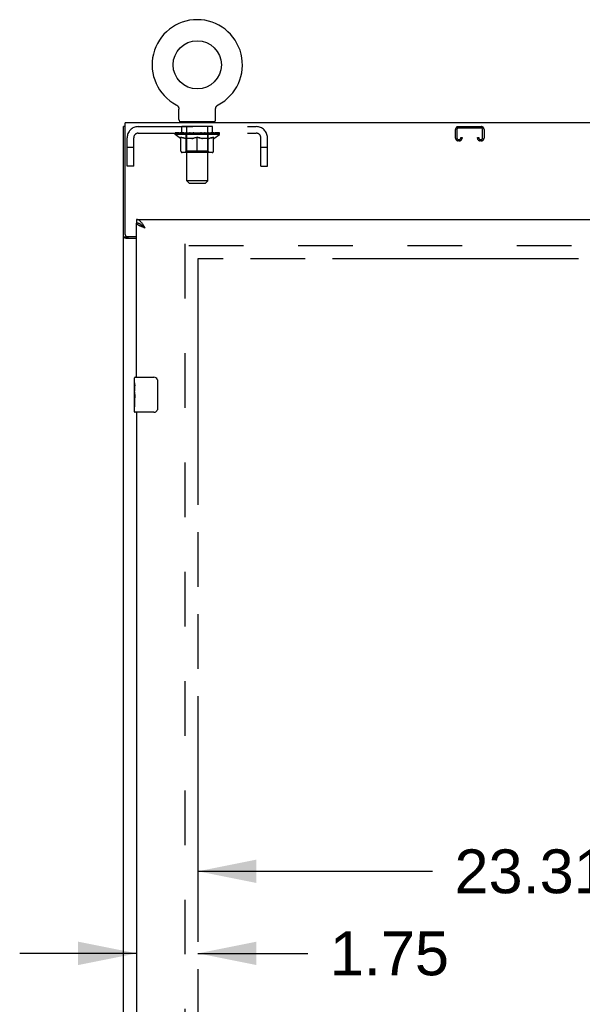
# Model space of a CAD drawing. Header units: inches. Extents: x 0 to 283, y 0 to 183.
# Tile 8 of 18: x 59 to 75, y 103 to 131. Entities that reach past the tile are written whole.
import ezdxf

# ---------------------------------------------------------------- set-up
doc = ezdxf.new("R2010")
doc.units = ezdxf.units.IN
doc.header["$LTSCALE"] = 15.583333
doc.header["$MEASUREMENT"] = 0
doc.linetypes.add('HIDDEN', pattern=[0.2, 0.1, -0.1])
doc.linetypes.add('PHANTOM', pattern=[0.8, 0.45, -0.05, 0.1, -0.05, 0.1, -0.05])
doc.layers.get('0').update_dxf_attribs({"linetype": 'CONTINUOUS'})
for name, color, linetype in [('02___PRT_ALL_AXES', 7, 'CONTINUOUS'), ('AVAILABLE_DOOR_SPACE', 7, 'CONTINUOUS'), ('DEFAULT_2', 8, 'HIDDEN'), ('DIMENSIONS', 7, 'CONTINUOUS')]:
    doc.layers.add(name, color=color, linetype=linetype)
doc.styles.get("Standard").update_dxf_attribs({"font": 'arial.ttf'})
doc.dimstyles.new('DIMSTYLE_1', dxfattribs={"dimtxt": 1.25, "dimasz": 1.666667, "dimexe": 0.09, "dimexo": 0.07, "dimgap": 0.0375, "dimtad": 0, "dimtih": 1, "dimtoh": 1, "dimzin": 4, "dimdsep": 46, "dimtxsty": 'Standard', "dimblk": '_FILLED', "dimblk1": '_FILLED', "dimblk2": '_FILLED', "dimcen": 0.09, "dimazin": 1, "dimtfac": 1, "dimtofl": 0, "dimtmove": 0, "dimatfit": 3, "dimldrblk": '_FILLED', "dimfxl": 0, "dimtolj": 1, "dimtzin": 4, "dimarcsym": 0})

# ---------------------------------------------------------------- blocks, each defined once
blk = doc.blocks.new('_FILLED')
at = {"color": 0, "linetype": 'ByBlock'}
blk.add_solid([(0, 0), (-1, 0.2), (-1, -0.2)], dxfattribs=at)
blk = doc.blocks.new('*D15')
at = {"layer": 'DIMENSIONS', "color": 2, "linetype": 'Continuous'}
for p, q in [((64.388, 106.469), (71.077, 106.469)), ((87.7, 106.469), (76.695, 106.469))]:
    blk.add_line(p, q, dxfattribs=at)
at = {"layer": 'DIMENSIONS', "color": 2, "linetype": 'Continuous', "xscale": 1.6666666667, "yscale": 1.6666666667, "zscale": 1.6666666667, "rotation": 180}
blk.add_blockref('_FILLED', (64.388, 106.469), dxfattribs=at)
at = {"layer": 'DIMENSIONS', "color": 2, "linetype": 'Continuous', "xscale": 1.6666666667, "yscale": 1.6666666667, "zscale": 1.6666666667}
blk.add_blockref('_FILLED', (87.7, 106.469), dxfattribs=at)
at = {"layer": 'DIMENSIONS', "color": 2, "linetype": 'Continuous', "insert": (73.886, 107.094), "char_height": 1.25, "width": 4.36803, "attachment_point": 2, "line_spacing_factor": 0.9}
blk.add_mtext('23.31', dxfattribs=at)
blk = doc.blocks.new('*D16')
at = {"layer": 'DIMENSIONS', "color": 2, "linetype": 'Continuous'}
for p, q in [((62.638, 104.129), (59.304, 104.129)), ((64.388, 104.129), (67.521, 104.129))]:
    blk.add_line(p, q, dxfattribs=at)
at = {"layer": 'DIMENSIONS', "color": 2, "linetype": 'Continuous', "xscale": 1.6666666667, "yscale": 1.6666666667, "zscale": 1.6666666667}
blk.add_blockref('_FILLED', (62.638, 104.129), dxfattribs=at)
at = {"layer": 'DIMENSIONS', "color": 2, "linetype": 'Continuous', "xscale": 1.6666666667, "yscale": 1.6666666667, "zscale": 1.6666666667, "rotation": 180}
blk.add_blockref('_FILLED', (64.388, 104.129), dxfattribs=at)
at = {"layer": 'DIMENSIONS', "color": 2, "linetype": 'Continuous', "insert": (68.146, 104.754), "char_height": 1.25, "width": 3.39684, "attachment_point": 1, "line_spacing_factor": 0.9}
blk.add_mtext('1.75', dxfattribs=at)

msp = doc.modelspace()

# ---------------------------------------------------------------- linework, layer by layer
at = {"color": 7, "linetype": 'Continuous'}
for p, q in [((63.767, 128.327), (63.767, 128.327)), ((63.767, 128.327), (63.771, 128.324)), ((63.768, 128.326), (63.77, 128.325)), ((63.771, 128.324), (63.776, 128.321)), ((63.776, 128.321), (63.78, 128.319)), ((63.78, 128.319), (63.785, 128.316)), ((63.785, 128.316), (63.789, 128.312)), ((63.789, 128.313), (63.793, 128.309)), ((64.94, 128.309), (64.945, 128.313)), ((64.944, 128.312), (64.949, 128.316)), ((64.949, 128.316), (64.953, 128.319)), ((64.953, 128.319), (64.957, 128.321)), ((64.957, 128.321), (64.962, 128.324)), ((64.957, 128.321), (64.959, 128.322)), ((64.962, 128.324), (64.966, 128.327)), ((64.963, 128.325), (64.965, 128.326)), ((64.966, 128.327), (64.966, 128.327)), ((63.793, 128.309), (63.797, 128.306)), ((63.797, 128.306), (63.801, 128.302)), ((63.8, 128.302), (63.804, 128.298)), ((63.804, 128.298), (63.808, 128.295)), ((63.808, 128.295), (63.811, 128.291)), ((63.811, 128.291), (63.814, 128.286)), ((63.814, 128.287), (63.817, 128.282)), ((63.817, 128.282), (63.82, 128.278)), ((63.82, 128.278), (63.823, 128.273)), ((63.823, 128.274), (63.826, 128.269)), ((63.826, 128.269), (63.828, 128.264)), ((63.828, 128.264), (63.83, 128.26)), ((63.83, 128.26), (63.833, 128.255)), ((63.833, 128.255), (63.834, 128.25)), ((63.834, 128.25), (63.836, 128.245)), ((63.836, 128.245), (63.838, 128.24)), ((63.838, 128.24), (63.839, 128.235)), ((63.839, 128.235), (63.84, 128.23)), ((63.84, 128.23), (63.841, 128.225)), ((63.841, 128.225), (63.842, 128.22)), ((63.843, 128.214), (63.843, 128.209)), ((63.844, 127.907), (63.844, 128.199)), ((64.89, 128.214), (64.891, 128.22)), ((64.89, 128.204), (64.89, 128.209)), ((64.89, 128.199), (64.89, 128.204)), ((64.89, 127.907), (64.89, 128.199)), ((64.891, 128.22), (64.892, 128.225)), ((64.892, 128.225), (64.893, 128.23)), ((64.893, 128.23), (64.894, 128.235)), ((64.894, 128.235), (64.895, 128.24)), ((64.895, 128.24), (64.897, 128.245)), ((64.897, 128.245), (64.899, 128.25)), ((64.899, 128.25), (64.901, 128.255)), ((64.901, 128.255), (64.903, 128.26)), ((64.903, 128.26), (64.905, 128.264)), ((64.908, 128.269), (64.91, 128.273)), ((64.91, 128.273), (64.913, 128.278)), ((64.913, 128.278), (64.916, 128.282)), ((64.916, 128.282), (64.919, 128.287)), ((64.919, 128.286), (64.922, 128.291)), ((64.922, 128.291), (64.926, 128.295)), ((64.926, 128.295), (64.929, 128.298)), ((64.929, 128.298), (64.933, 128.302)), ((64.933, 128.302), (64.937, 128.306)), ((64.937, 128.306), (64.941, 128.309)), ((63.867, 127.838), (63.867, 127.808)), ((64.867, 127.838), (63.867, 127.838)), ((64.867, 127.838), (64.867, 127.808)), ((62.315, 127.704), (62.263, 127.704)), ((62.638, 125.058), (62.638, 124.954)), ((62.761, 124.912), (62.751, 124.919)), ((62.367, 124.556), (62.263, 124.556)), ((62.367, 124.556), (62.367, 124.568)), ((62.578, 120.397), (62.578, 120.543)), ((62.593, 120.558), (63.133, 120.558)), ((63.233, 120.458), (63.233, 119.658)), ((62.578, 120.14), (62.578, 120.173)), ((62.578, 119.943), (62.578, 119.974)), ((62.578, 119.573), (62.578, 119.712)), ((63.133, 119.558), (62.593, 119.558))]:
    msp.add_line(p, q, dxfattribs=at)
at = {"color": 3, "linetype": 'Continuous'}
for p, q in [((62.315, 124.627), (62.315, 127.808)), ((122.211, 127.808), (62.315, 127.808)), ((62.263, 55.912), (62.263, 127.704)), ((62.638, 125.058), (91.325, 125.058)), ((62.638, 120.558), (62.638, 124.954)), ((62.638, 124.515), (62.332, 124.515)), ((62.375, 124.567), (62.638, 124.567)), ((62.638, 119.558), (62.638, 94.308))]:
    msp.add_line(p, q, dxfattribs=at)
at = {"color": 7, "linetype": 'Continuous'}
for points in [[(63.842, 128.22), (63.843, 128.214), (63.843, 128.209), (63.844, 128.204), (63.844, 128.199)], [(64.89, 128.204), (64.89, 128.209), (64.89, 128.214)], [(64.905, 128.264), (64.908, 128.269), (64.91, 128.274)], [(62.751, 124.919), (62.74, 124.925), (62.73, 124.93), (62.72, 124.935), (62.71, 124.939), (62.699, 124.943), (62.689, 124.946), (62.679, 124.949), (62.668, 124.951), (62.658, 124.953), (62.648, 124.954), (62.638, 124.954)], [(62.884, 124.811), (62.864, 124.824), (62.854, 124.831), (62.844, 124.837), (62.834, 124.844), (62.825, 124.85), (62.816, 124.857), (62.807, 124.863), (62.799, 124.87), (62.791, 124.876), (62.783, 124.883), (62.776, 124.889), (62.77, 124.896), (62.764, 124.902), (62.759, 124.909), (62.755, 124.915), (62.753, 124.917)], [(62.884, 124.811), (62.874, 124.821), (62.864, 124.83), (62.853, 124.839), (62.843, 124.848), (62.833, 124.857), (62.823, 124.866), (62.812, 124.874), (62.802, 124.883), (62.792, 124.891), (62.781, 124.898), (62.771, 124.905), (62.761, 124.912)], [(62.382, 124.541), (62.38, 124.542), (62.378, 124.543), (62.376, 124.545), (62.373, 124.546), (62.372, 124.547), (62.37, 124.549), (62.369, 124.55), (62.368, 124.552), (62.367, 124.553), (62.367, 124.555), (62.367, 124.556)], [(62.407, 124.515), (62.407, 124.517), (62.407, 124.519), (62.406, 124.521), (62.406, 124.523), (62.405, 124.525), (62.404, 124.526), (62.403, 124.528), (62.401, 124.529), (62.4, 124.531), (62.398, 124.532), (62.396, 124.534), (62.394, 124.535), (62.392, 124.536), (62.39, 124.537), (62.387, 124.539), (62.382, 124.541)], [(63.226, 120.494), (63.228, 120.488), (63.23, 120.483), (63.231, 120.477), (63.232, 120.47), (63.232, 120.464), (63.233, 120.458)], [(63.233, 119.658), (63.232, 119.652), (63.232, 119.645), (63.231, 119.639), (63.23, 119.633), (63.228, 119.627), (63.226, 119.622)]]:
    msp.add_lwpolyline(points, dxfattribs=at)
at = {"color": 3, "linetype": 'Continuous'}
for points in [[(62.792, 124.948), (62.781, 124.962), (62.771, 124.974), (62.761, 124.986), (62.751, 124.997), (62.74, 125.007), (62.73, 125.016), (62.72, 125.025), (62.71, 125.033), (62.699, 125.039), (62.689, 125.045), (62.679, 125.05), (62.668, 125.053), (62.658, 125.056), (62.648, 125.057), (62.638, 125.058)], [(62.744, 124.866), (62.732, 124.872), (62.721, 124.877), (62.71, 124.883), (62.7, 124.888), (62.69, 124.894), (62.681, 124.899), (62.673, 124.905), (62.666, 124.91), (62.659, 124.916), (62.654, 124.921), (62.649, 124.927), (62.645, 124.932), (62.642, 124.938), (62.639, 124.943), (62.638, 124.948), (62.638, 124.954)], [(62.884, 124.811), (62.874, 124.828), (62.864, 124.844), (62.853, 124.86), (62.843, 124.875), (62.833, 124.891), (62.823, 124.906), (62.812, 124.92), (62.802, 124.935), (62.792, 124.948)], [(62.884, 124.811), (62.854, 124.822), (62.84, 124.828), (62.825, 124.833), (62.811, 124.839), (62.797, 124.844), (62.783, 124.85), (62.77, 124.855), (62.757, 124.861), (62.744, 124.866)], [(62.306, 124.527), (62.298, 124.53), (62.294, 124.531), (62.29, 124.533), (62.287, 124.534), (62.283, 124.536), (62.28, 124.537), (62.277, 124.538), (62.274, 124.54), (62.272, 124.542), (62.27, 124.543), (62.268, 124.545), (62.266, 124.547), (62.265, 124.548), (62.264, 124.55), (62.263, 124.552), (62.263, 124.554), (62.263, 124.556)], [(62.332, 124.515), (62.33, 124.517), (62.328, 124.519), (62.325, 124.52), (62.322, 124.522), (62.318, 124.523), (62.314, 124.525), (62.31, 124.526), (62.306, 124.527)]]:
    msp.add_lwpolyline(points, dxfattribs=at)
at = {"color": 7, "linetype": 'Continuous'}
msp.add_circle((64.367, 129.466), 0.688, dxfattribs=at)
for centre, radius, start, end in [((64.367, 129.466), 1.288, 297.7005, 242.2995), ((63.913, 127.907), 0.069, 180, 270), ((64.821, 127.907), 0.069, 270, 360), ((62.593, 120.543), 0.015, 90, 180), ((63.133, 120.458), 0.1, 21.1999, 90), ((63.133, 119.658), 0.1, 270, 338.8001), ((62.593, 119.573), 0.015, 180, 270)]:
    msp.add_arc(centre, radius, start, end, dxfattribs=at)
at = {"color": 3, "linetype": 'Continuous'}
msp.add_arc((62.375, 124.627), 0.06, 180, 270, dxfattribs=at)
at = {"layer": '02___PRT_ALL_AXES', "color": 8, "linetype": 'HIDDEN'}
for p, q in [((63.929, 127.517), (63.929, 127.704)), ((64.804, 127.704), (63.929, 127.704)), ((64.804, 127.517), (63.929, 127.517)), ((64.804, 127.517), (64.804, 127.704))]:
    msp.add_line(p, q, dxfattribs=at)
at = {"layer": '02___PRT_ALL_AXES', "color": 7, "linetype": 'Continuous'}
for p, q in [((62.578, 120.397), (62.578, 120.543)), ((62.578, 120.14), (62.578, 120.396)), ((62.583, 120.341), (62.578, 120.341)), ((62.578, 120.173), (62.585, 120.173)), ((62.585, 120.173), (62.585, 120.309)), ((62.578, 119.573), (62.578, 120.137)), ((62.579, 120.11), (62.578, 120.11)), ((62.578, 119.978), (62.584, 119.978)), ((62.578, 119.943), (62.585, 119.943)), ((62.585, 119.712), (62.585, 119.943)), ((62.578, 119.88), (62.585, 119.88)), ((62.578, 119.712), (62.585, 119.712))]:
    msp.add_line(p, q, dxfattribs=at)
for points in [[(62.578, 120.397), (62.578, 120.394), (62.578, 120.389), (62.579, 120.383), (62.58, 120.37)], [(62.58, 120.37), (62.581, 120.363), (62.582, 120.355), (62.583, 120.346)], [(62.583, 120.346), (62.584, 120.337), (62.584, 120.328), (62.584, 120.319), (62.585, 120.309)], [(62.578, 120.14), (62.578, 120.131), (62.578, 120.122), (62.579, 120.112)], [(62.579, 120.112), (62.582, 120.079), (62.583, 120.067), (62.584, 120.054), (62.584, 120.042), (62.584, 120.029), (62.585, 120.016), (62.584, 120.003), (62.584, 119.99), (62.584, 119.978), (62.583, 119.966), (62.582, 119.954)]]:
    msp.add_lwpolyline(points, dxfattribs=at)
msp.add_ellipse((62.841, 119.974), major_axis=(0.263, 0), ratio=0.432808, start_param=3.141593, end_param=3.321581, dxfattribs=at)
at = {"layer": 'AVAILABLE_DOOR_SPACE', "color": 4, "linetype": 'PHANTOM'}
for p, q in [((64.388, 123.933), (64.388, 63.683)), ((87.7, 123.933), (64.388, 123.933))]:
    msp.add_line(p, q, dxfattribs=at)
at = {"layer": 'DEFAULT_2', "color": 8, "linetype": 'HIDDEN'}
for p, q in [((63.775, 128.322), (63.776, 128.321)), ((64.966, 128.327), (64.966, 128.327)), ((64.054, 127.838), (64.054, 127.808)), ((64.067, 126.157), (64.067, 127.803)), ((64.667, 126.157), (64.667, 127.803)), ((64.679, 127.838), (64.679, 127.808)), ((62.684, 127.704), (66.05, 127.704)), ((62.684, 127.517), (66.05, 127.517)), ((63.733, 127.476), (63.733, 127.523)), ((63.893, 127.365), (63.733, 127.476)), ((65, 127.476), (63.733, 127.476)), ((63.743, 127.516), (63.743, 127.523)), ((63.752, 127.513), (63.752, 127.516)), ((63.752, 127.513), (64.982, 127.513)), ((63.761, 127.513), (63.761, 127.516)), ((63.761, 127.513), (63.761, 127.516)), ((63.772, 127.516), (63.772, 127.523)), ((63.788, 127.513), (63.788, 127.516)), ((63.79, 127.513), (63.79, 127.516)), ((63.818, 127.516), (63.818, 127.523)), ((63.833, 127.513), (63.833, 127.516)), ((63.835, 127.513), (63.835, 127.516)), ((64.04, 127.516), (63.838, 127.516)), ((63.882, 127.516), (63.882, 127.523)), ((63.883, 127.513), (63.883, 127.516)), ((63.884, 127.513), (63.884, 127.516)), ((63.887, 127.513), (63.887, 127.516)), ((63.894, 127.513), (63.894, 127.516)), ((63.894, 127.513), (63.894, 127.516)), ((63.897, 127.513), (63.897, 127.516)), ((63.901, 127.513), (63.901, 127.517)), ((63.905, 127.513), (63.905, 127.516)), ((63.919, 127.513), (63.919, 127.516)), ((63.937, 127.513), (63.937, 127.516)), ((63.938, 127.513), (63.938, 127.519)), ((63.958, 127.513), (63.958, 127.516)), ((63.96, 127.516), (63.96, 127.523)), ((63.969, 127.513), (63.969, 127.516)), ((63.973, 127.513), (63.973, 127.516)), ((63.983, 127.513), (63.983, 127.516)), ((63.994, 127.513), (63.994, 127.52)), ((64.009, 127.513), (64.009, 127.516)), ((64.012, 127.513), (64.012, 127.516)), ((64.04, 127.513), (64.04, 127.516)), ((64.107, 127.516), (64.045, 127.516)), ((64.05, 127.516), (64.05, 127.523)), ((64.054, 127.004), (64.054, 127.473)), ((64.057, 127.513), (64.057, 127.516)), ((64.061, 127.513), (64.061, 127.516)), ((64.067, 127.513), (64.067, 127.521)), ((64.072, 127.513), (64.072, 127.516)), ((64.083, 127.513), (64.083, 127.516)), ((64.107, 127.513), (64.107, 127.516)), ((64.182, 127.516), (64.122, 127.516)), ((64.143, 127.513), (64.143, 127.516)), ((64.15, 127.516), (64.15, 127.523)), ((64.154, 127.513), (64.154, 127.516)), ((64.156, 127.513), (64.156, 127.522)), ((64.159, 127.513), (64.159, 127.516)), ((64.166, 127.513), (64.166, 127.516)), ((64.182, 127.513), (64.182, 127.516)), ((64.262, 127.516), (64.208, 127.516)), ((64.221, 127.513), (64.221, 127.516)), ((64.252, 127.516), (64.367, 127.523)), ((64.257, 127.516), (64.257, 127.523)), ((64.257, 127.516), (64.257, 127.523)), ((64.257, 127.523), (64.257, 127.523)), ((64.257, 127.513), (64.257, 127.516)), ((64.261, 127.513), (64.261, 127.517)), ((64.262, 127.513), (64.262, 127.516)), ((64.263, 127.513), (64.263, 127.516)), ((64.346, 127.516), (64.298, 127.516)), ((64.303, 127.513), (64.303, 127.516)), ((64.346, 127.513), (64.346, 127.516)), ((64.364, 127.516), (64.364, 127.516)), ((64.364, 127.513), (64.364, 127.516)), ((64.364, 127.513), (64.364, 127.516)), ((64.367, 127.516), (64.367, 127.523)), ((64.369, 127.513), (64.369, 127.516)), ((64.369, 127.513), (64.369, 127.516)), ((64.369, 127.516), (64.369, 127.516)), ((64.371, 127.516), (64.436, 127.516)), ((64.387, 127.513), (64.387, 127.516)), ((64.404, 127.516), (64.404, 127.521)), ((64.404, 127.521), (64.481, 127.516)), ((64.425, 127.516), (64.425, 127.519)), ((64.43, 127.513), (64.43, 127.516)), ((64.471, 127.513), (64.471, 127.516)), ((64.471, 127.513), (64.471, 127.516)), ((64.471, 127.516), (64.526, 127.516)), ((64.472, 127.513), (64.472, 127.517)), ((64.476, 127.516), (64.476, 127.523)), ((64.476, 127.523), (64.477, 127.523)), ((64.476, 127.513), (64.476, 127.516)), ((64.477, 127.516), (64.477, 127.523)), ((64.513, 127.513), (64.513, 127.516)), ((64.552, 127.513), (64.552, 127.516)), ((64.552, 127.516), (64.611, 127.516)), ((64.567, 127.513), (64.567, 127.516)), ((64.574, 127.513), (64.574, 127.516)), ((64.577, 127.513), (64.577, 127.522)), ((64.58, 127.513), (64.58, 127.516)), ((64.583, 127.516), (64.583, 127.523)), ((64.59, 127.513), (64.59, 127.516)), ((64.627, 127.513), (64.627, 127.516)), ((64.627, 127.516), (64.689, 127.516)), ((64.651, 127.513), (64.651, 127.516)), ((64.662, 127.513), (64.662, 127.516)), ((64.666, 127.513), (64.666, 127.521)), ((64.672, 127.513), (64.672, 127.516)), ((64.676, 127.513), (64.676, 127.516)), ((64.679, 127.004), (64.679, 127.473)), ((64.683, 127.516), (64.683, 127.523)), ((64.694, 127.513), (64.694, 127.516)), ((64.694, 127.516), (64.895, 127.516)), ((64.721, 127.513), (64.721, 127.516)), ((64.724, 127.513), (64.724, 127.516)), ((64.739, 127.513), (64.739, 127.52)), ((64.751, 127.513), (64.751, 127.516)), ((64.76, 127.513), (64.76, 127.516)), ((64.764, 127.513), (64.764, 127.516)), ((64.774, 127.516), (64.774, 127.523)), ((64.775, 127.513), (64.775, 127.516)), ((64.796, 127.513), (64.796, 127.519)), ((64.796, 127.513), (64.796, 127.516)), ((64.814, 127.513), (64.814, 127.516)), ((64.828, 127.513), (64.828, 127.516)), ((64.833, 127.513), (64.833, 127.517)), ((64.836, 127.513), (64.836, 127.516)), ((64.839, 127.513), (64.839, 127.516)), ((64.839, 127.513), (64.839, 127.516)), ((64.841, 127.365), (65, 127.476)), ((64.847, 127.513), (64.847, 127.516)), ((64.85, 127.513), (64.85, 127.516)), ((64.85, 127.513), (64.85, 127.516)), ((64.852, 127.516), (64.852, 127.523)), ((64.898, 127.513), (64.898, 127.516)), ((64.901, 127.513), (64.901, 127.516)), ((64.915, 127.516), (64.915, 127.523)), ((64.944, 127.513), (64.944, 127.516)), ((64.945, 127.513), (64.945, 127.516)), ((64.962, 127.516), (64.962, 127.523)), ((64.972, 127.513), (64.972, 127.516)), ((64.973, 127.513), (64.973, 127.516)), ((64.982, 127.513), (64.982, 127.516)), ((64.99, 127.516), (64.99, 127.523)), ((65, 127.476), (65, 127.523)), ((71.731, 127.378), (71.731, 127.624)), ((71.771, 127.624), (71.771, 127.378)), ((71.811, 127.704), (72.464, 127.704)), ((72.464, 127.664), (71.811, 127.664)), ((72.504, 127.378), (72.504, 127.624)), ((72.544, 127.624), (72.544, 127.378)), ((62.367, 126.579), (62.367, 127.387)), ((62.554, 126.579), (62.554, 127.387)), ((63.893, 127.365), (63.903, 127.365)), ((63.903, 127.002), (63.903, 127.408)), ((64.225, 127.365), (64.045, 127.365)), ((64.367, 126.965), (64.367, 127.408)), ((64.688, 127.365), (64.508, 127.365)), ((64.83, 127.002), (64.83, 127.408)), ((64.83, 127.365), (64.841, 127.365)), ((66.18, 126.579), (66.18, 127.387)), ((66.367, 126.579), (66.367, 127.387)), ((71.811, 127.338), (71.839, 127.338)), ((71.839, 127.298), (71.811, 127.298)), ((71.879, 127.378), (71.879, 127.391)), ((71.879, 127.391), (71.919, 127.391)), ((71.919, 127.391), (71.919, 127.378)), ((72.356, 127.378), (72.356, 127.391)), ((72.356, 127.391), (72.396, 127.391)), ((72.396, 127.391), (72.396, 127.378)), ((72.436, 127.338), (72.464, 127.338)), ((72.464, 127.298), (72.436, 127.298)), ((62.554, 127.109), (62.367, 127.109)), ((64.793, 126.965), (63.94, 126.965)), ((64.054, 127.004), (64.014, 126.965)), ((64.679, 127.004), (64.054, 127.004)), ((64.679, 127.004), (64.719, 126.965)), ((66.367, 127.109), (66.18, 127.109)), ((62.554, 126.579), (62.367, 126.579)), ((66.18, 126.579), (66.367, 126.579)), ((64.136, 126.088), (64.067, 126.157)), ((64.667, 126.157), (64.067, 126.157)), ((64.136, 126.088), (64.598, 126.088)), ((64.598, 126.088), (64.667, 126.157)), ((64.013, 124.36), (64.013, 63.256)), ((90.617, 124.308), (64.013, 124.308))]:
    msp.add_line(p, q, dxfattribs=at)
for points in [[(63.903, 127.408), (63.929, 127.398), (63.954, 127.389), (63.979, 127.381), (64.004, 127.375), (64.029, 127.369), (64.053, 127.365)], [(64.045, 127.365), (64.022, 127.369), (63.999, 127.375), (63.975, 127.382), (63.951, 127.389), (63.927, 127.398), (63.903, 127.407)], [(64.216, 127.365), (64.241, 127.369), (64.265, 127.375), (64.29, 127.382), (64.315, 127.39), (64.341, 127.398), (64.367, 127.408)], [(64.367, 127.407), (64.342, 127.397), (64.318, 127.389), (64.295, 127.381), (64.272, 127.375), (64.248, 127.369), (64.225, 127.365)], [(64.367, 127.408), (64.393, 127.398), (64.418, 127.389), (64.443, 127.382), (64.468, 127.375), (64.493, 127.369), (64.518, 127.365)], [(64.508, 127.365), (64.485, 127.369), (64.461, 127.375), (64.438, 127.381), (64.415, 127.389), (64.391, 127.397), (64.367, 127.407)], [(64.68, 127.365), (64.705, 127.369), (64.73, 127.375), (64.754, 127.382), (64.779, 127.389), (64.805, 127.398), (64.83, 127.408)], [(64.83, 127.407), (64.806, 127.398), (64.782, 127.389), (64.758, 127.381), (64.734, 127.375), (64.711, 127.369), (64.688, 127.365)]]:
    msp.add_lwpolyline(points, dxfattribs=at)
for centre, radius, start, end in [((64.032, 127.803), 0.0345, 0, 90), ((64.701, 127.803), 0.0345, 90, 180), ((62.684, 127.387), 0.317, 90, 180), ((62.684, 127.387), 0.13, 90, 180), ((64.014, 127.473), 0.0398, 0, 90), ((64.719, 127.473), 0.0398, 90, 180), ((66.05, 127.387), 0.317, 0, 90), ((66.05, 127.387), 0.13, 0, 90), ((71.811, 127.624), 0.08, 90, 180), ((71.811, 127.624), 0.04, 90, 180), ((72.464, 127.624), 0.08, 0, 90), ((72.464, 127.624), 0.04, 0, 90), ((71.811, 127.378), 0.08, 180, 270), ((71.811, 127.378), 0.04, 180, 270), ((71.839, 127.378), 0.08, 270, 360), ((71.839, 127.378), 0.04, 270, 360), ((72.436, 127.378), 0.08, 180, 270), ((72.436, 127.378), 0.04, 180, 270), ((72.464, 127.378), 0.08, 270, 360), ((72.464, 127.378), 0.04, 270, 360), ((63.94, 127.002), 0.0371, 180, 270), ((64.793, 127.002), 0.0371, 270, 360)]:
    msp.add_arc(centre, radius, start, end, dxfattribs=at)
for centre, major_axis, ratio, start_param, end_param in [((64.367, 127.523), (0.633, 0.007), 0.05963, 2.96643, 3.140963), ((63.714, 127.511), (0.198, 0), 0.060556, 0.430652, 1.470503), ((64.367, 127.523), (0.633, 0), 0.060556, -3.141593, -2.96706), ((63.714, 127.504), (0.198, 0.002), 0.05963, 1.376596, 1.469874), ((64.367, 127.523), (0.633, 0.013), 0.05688, 2.791345, 2.965878), ((63.689, 127.511), (0.198, 0.002), 0.05963, 0.25549, 1.295341), ((63.758, 127.511), (0.198, -0.002), 0.05963, 0.605815, 1.645666), ((64.367, 127.523), (0.633, -0.007), 0.05963, -2.96643, -2.791898), ((63.758, 127.504), (0.198, 0), 0.060556, 1.551758, 1.645036), ((63.689, 127.504), (0.198, 0.004), 0.05688, 1.20151, 1.294789), ((63.759, 127.507), (0.164, 0.002), 0.05963, 1.065228, 1.614276), ((63.739, 127.507), (0.164, 0.003), 0.05688, 0.890143, 1.43919), ((63.797, 127.507), (0.164, 0), 0.060556, 1.240391, 1.789438), ((64.367, 127.523), (0.633, 0.019), 0.052395, 2.616403, 2.790936), ((63.685, 127.511), (0.198, 0.004), 0.05688, 0.080405, 1.120256), ((63.82, 127.511), (0.198, -0.004), 0.05688, 0.7809, 1.820751), ((64.367, 127.523), (0.633, -0.013), 0.05688, -2.791345, -2.616812), ((63.82, 127.504), (0.198, -0.002), 0.05963, 1.72692, 1.820198), ((63.685, 127.504), (0.198, 0.006), 0.052395, 1.026568, 1.119847), ((63.738, 127.507), (0.164, 0.005), 0.052395, 0.715201, 1.264248), ((63.853, 127.507), (0.164, -0.002), 0.05963, 1.415553, 1.9646), ((64.367, 127.523), (0.633, 0.025), 0.046319, 2.441654, 2.616187), ((63.9, 127.511), (0.198, -0.006), 0.052395, 0.955842, 1.995693), ((63.702, 127.511), (0.198, 0.006), 0.052395, -0.094537, 0.945314), ((64.367, 127.523), (0.633, -0.019), 0.052395, -2.616403, -2.44187), ((63.9, 127.504), (0.198, -0.004), 0.05688, 1.902006, 1.995284), ((63.702, 127.504), (0.198, 0.008), 0.046319, 0.851819, 0.945098), ((63.757, 127.507), (0.164, 0.006), 0.046319, 0.540452, 1.089499), ((63.924, 127.507), (0.164, -0.003), 0.05688, 1.590638, 2.139686), ((64.367, 127.523), (0.633, 0.029), 0.038841, 2.267123, 2.441656), ((63.993, 127.511), (0.198, -0.008), 0.046319, 1.130591, 2.170442), ((63.74, 127.511), (0.198, 0.008), 0.046319, -0.269286, 0.770565), ((64.367, 127.523), (0.633, -0.025), 0.046319, -2.441654, -2.267121), ((63.993, 127.504), (0.198, -0.006), 0.052395, 2.076947, 2.170226), ((63.74, 127.504), (0.198, 0.009), 0.038841, 0.677289, 0.770567), ((63.794, 127.507), (0.164, 0.008), 0.038841, 0.365921, 0.914969), ((64.008, 127.507), (0.164, -0.005), 0.052395, 1.76558, 2.314627), ((64.367, 127.523), (0.633, 0.033), 0.030195, 2.09281, 2.267343), ((64.098, 127.511), (0.198, -0.009), 0.038841, 1.305122, 2.344973), ((63.796, 127.511), (0.198, 0.009), 0.038841, -0.443817, 0.596034), ((64.367, 127.523), (0.633, -0.029), 0.038841, -2.267123, -2.092591), ((64.098, 127.504), (0.198, -0.008), 0.046319, 2.251696, 2.344975), ((63.796, 127.504), (0.198, 0.01), 0.030195, 0.502975, 0.596254), ((63.848, 127.507), (0.164, 0.009), 0.030195, 0.191608, 0.740655), ((64.104, 127.507), (0.164, -0.006), 0.046319, 1.940329, 2.489376), ((63.869, 127.511), (0.198, 0.01), 0.030195, -0.61813, 0.421721), ((64.367, 127.523), (0.633, 0.036), 0.020645, 1.918687, 2.09322), ((64.211, 127.511), (0.198, -0.01), 0.030195, 1.479435, 2.519286), ((64.367, 127.523), (0.633, -0.033), 0.030195, -2.09281, -1.918277), ((64.211, 127.504), (0.198, -0.009), 0.038841, 2.426227, 2.519505), ((63.869, 127.504), (0.198, 0.011), 0.020645, 0.328852, 0.422131), ((63.918, 127.507), (0.164, 0.009), 0.020645, 0.017485, 0.566532), ((64.207, 127.507), (0.164, -0.008), 0.038841, 2.11486, 2.663907), ((63.958, 127.511), (0.198, 0.011), 0.020645, -0.792253, 0.247598), ((64.367, 127.523), (0.633, 0.038), 0.010478, 1.744704, 1.919237), ((64.329, 127.511), (0.198, -0.011), 0.020645, 1.653558, 2.693409), ((64.367, 127.523), (0.633, -0.036), 0.020645, -1.918687, -1.744154), ((64.329, 127.504), (0.198, -0.01), 0.030195, 2.60054, 2.693819), ((63.958, 127.504), (0.198, 0.012), 0.010478, 0.154869, 0.248148), ((64.002, 127.507), (0.164, 0.01), 0.010478, 6.126688, 6.675735), ((64.316, 127.507), (0.164, -0.009), 0.030195, 2.289173, 2.83822), ((64.059, 127.511), (0.198, 0.012), 0.010478, -0.966236, -0.000846), ((64.447, 127.511), (0.198, -0.012), 0.010478, 1.827541, 2.867392), ((64.367, 127.523), (0.633, -0.038), 0.010478, -1.744704, -1.563007), ((64.447, 127.504), (0.198, -0.011), 0.020645, 2.774664, 2.867942), ((64.425, 127.507), (0.164, -0.009), 0.020645, 2.463296, 3.012344), ((64.286, 127.511), (0.198, 0.012), 0.010478, 0.274201, 1.314052), ((64.2, 127.507), (0.164, 0.01), 0.010478, -0.000483, 0.504314), ((64.169, 127.504), (0.198, 0.012), 0.010478, 0.099668, 0.192946), ((64.367, 127.523), (0.633, 0.038), 0.010478, -1.571421, -1.396888), ((64.533, 127.507), (0.164, -0.01), 0.010478, 2.637279, 3.14189), ((64.564, 127.504), (0.198, -0.012), 0.010478, 2.74231, 2.948646), ((64.405, 127.511), (0.198, 0.011), 0.020645, 0.448184, 1.488034), ((64.308, 127.507), (0.164, 0.009), 0.020645, 0.129249, 0.678296), ((64.286, 127.504), (0.198, 0.011), 0.020645, 0.273651, 0.366929), ((64.674, 127.511), (0.198, -0.012), 0.010478, -3.140747, -2.175357), ((64.367, 127.523), (0.633, 0.036), 0.020645, -1.397439, -1.222906), ((64.367, 127.523), (0.633, -0.038), 0.010478, 1.222355, 1.396888), ((64.522, 127.511), (0.198, 0.01), 0.030195, 0.622307, 1.662158), ((64.418, 127.507), (0.164, 0.009), 0.030195, 0.303372, 0.852419), ((64.731, 127.507), (0.164, -0.01), 0.010478, 2.749043, 3.29809), ((64.775, 127.511), (0.198, -0.011), 0.020645, 2.893995, 3.933846), ((64.405, 127.504), (0.198, 0.01), 0.030195, 0.447774, 0.541052), ((64.775, 127.504), (0.198, -0.012), 0.010478, 2.893445, 2.986723), ((64.367, 127.523), (0.633, 0.033), 0.030195, -1.223315, -1.048783), ((64.367, 127.523), (0.633, -0.036), 0.020645, 1.048373, 1.222906), ((64.635, 127.511), (0.198, 0.009), 0.038841, 0.79662, 1.836471), ((64.526, 127.507), (0.164, 0.008), 0.038841, 0.477686, 1.026733), ((64.815, 127.507), (0.164, -0.009), 0.020645, 2.57506, 3.124108), ((64.864, 127.511), (0.198, -0.01), 0.030195, 2.719872, 3.759723), ((64.74, 127.511), (0.198, 0.008), 0.046319, 0.971151, 2.011002), ((64.522, 127.504), (0.198, 0.009), 0.038841, 0.622087, 0.715366), ((64.864, 127.504), (0.198, -0.011), 0.020645, 2.719462, 2.812741), ((64.367, 127.523), (0.633, 0.029), 0.038841, -1.049002, -0.874469), ((64.367, 127.523), (0.633, -0.033), 0.030195, 0.87425, 1.048783), ((64.629, 127.507), (0.164, 0.006), 0.046319, 0.652216, 1.201263), ((64.834, 127.511), (0.198, 0.006), 0.052395, 1.1459, 2.185751), ((64.885, 127.507), (0.164, -0.009), 0.030195, 2.400937, 2.949985), ((64.937, 127.511), (0.198, -0.009), 0.038841, 2.545558, 3.585409), ((64.725, 127.507), (0.164, 0.005), 0.052395, 0.826965, 1.376012), ((64.635, 127.504), (0.198, 0.008), 0.046319, 0.796618, 0.889896), ((64.937, 127.504), (0.198, -0.01), 0.030195, 2.545339, 2.638617), ((64.913, 127.511), (0.198, 0.004), 0.05688, 1.320842, 2.360692), ((64.367, 127.523), (0.633, 0.025), 0.046319, -0.874471, -0.699939), ((64.367, 127.523), (0.633, -0.029), 0.038841, 0.699936, 0.874469), ((64.994, 127.511), (0.198, -0.008), 0.046319, 2.371028, 3.410879), ((64.939, 127.507), (0.164, -0.008), 0.038841, 2.226624, 2.775671), ((64.976, 127.511), (0.198, 0.002), 0.05963, 1.495927, 2.535778), ((64.81, 127.507), (0.164, 0.003), 0.05688, 1.001907, 1.550954), ((65.031, 127.511), (0.198, -0.006), 0.052395, 2.196279, 3.23613), ((64.976, 127.507), (0.164, -0.006), 0.046319, 2.052093, 2.601141), ((64.74, 127.504), (0.198, 0.006), 0.052395, 0.971367, 1.064645), ((64.994, 127.504), (0.198, -0.009), 0.038841, 2.371026, 2.464304), ((65.02, 127.511), (0.198, 0), 0.060556, 1.671089, 2.71094), ((65.048, 127.511), (0.198, -0.004), 0.05688, 2.021337, 3.061188), ((64.367, 127.523), (0.633, 0.019), 0.052395, -0.699723, -0.52519), ((64.367, 127.523), (0.633, -0.025), 0.046319, 0.525406, 0.699939), ((65.044, 127.511), (0.198, -0.002), 0.05963, 1.846251, 2.886102), ((64.881, 127.507), (0.164, 0.002), 0.05963, 1.176993, 1.72604), ((64.995, 127.507), (0.164, -0.005), 0.052395, 1.877344, 2.426392), ((64.936, 127.507), (0.164, 0), 0.060556, 1.352155, 1.901202), ((64.994, 127.507), (0.164, -0.003), 0.05688, 1.702402, 2.25145), ((64.974, 127.507), (0.164, -0.002), 0.05963, 1.527317, 2.076364), ((64.834, 127.504), (0.198, 0.004), 0.05688, 1.146309, 1.239587), ((65.031, 127.504), (0.198, -0.008), 0.046319, 2.196495, 2.289773), ((64.367, 127.523), (0.633, 0.013), 0.05688, -0.524781, -0.350248), ((64.367, 127.523), (0.633, -0.019), 0.052395, 0.350657, 0.52519), ((64.913, 127.504), (0.198, 0.002), 0.05963, 1.321394, 1.414673), ((65.048, 127.504), (0.198, -0.006), 0.052395, 2.021746, 2.115024), ((64.367, 127.523), (0.633, 0.007), 0.05963, -0.349695, -0.175162), ((64.367, 127.523), (0.633, -0.013), 0.05688, 0.175715, 0.350248), ((64.976, 127.504), (0.198, 0), 0.060556, 1.496556, 1.589835), ((65.044, 127.504), (0.198, -0.004), 0.05688, 1.846804, 1.940083), ((65.02, 127.504), (0.198, -0.002), 0.05963, 1.671719, 1.764997), ((64.367, 127.523), (0.633, 0), 0.060556, -0.174533, 0), ((64.367, 127.523), (0.633, -0.007), 0.05963, 0.000629, 0.175162)]:
    msp.add_ellipse(centre, major_axis=major_axis, ratio=ratio, start_param=start_param, end_param=end_param, dxfattribs=at)

# ---------------------------------------------------------------- dimensions: what is measured, and where the dimension line sits
at = {"layer": 'DIMENSIONS', "color": 2, "linetype": 'Continuous'}
dim = msp.add_linear_dim(base=(62.638, 104.129), p1=(64.388, 123.933), p2=(62.638, 118.35), angle=180, dimstyle='DIMSTYLE_1', dxfattribs=at)
dim.commit()
dim.dimension.update_dxf_attribs({"geometry": '*D16', "text_midpoint": (69.903, 104.122), "dimtype": 160})
dim = msp.add_linear_dim(base=(87.7, 106.469), p1=(64.388, 123.933), p2=(87.7, 123.933), dimstyle='DIMSTYLE_1', dxfattribs=at)
dim.commit()
dim.dimension.update_dxf_attribs({"geometry": '*D15', "text_midpoint": (73.749, 106.462), "dimtype": 160})

doc.saveas('drawing.dxf')
